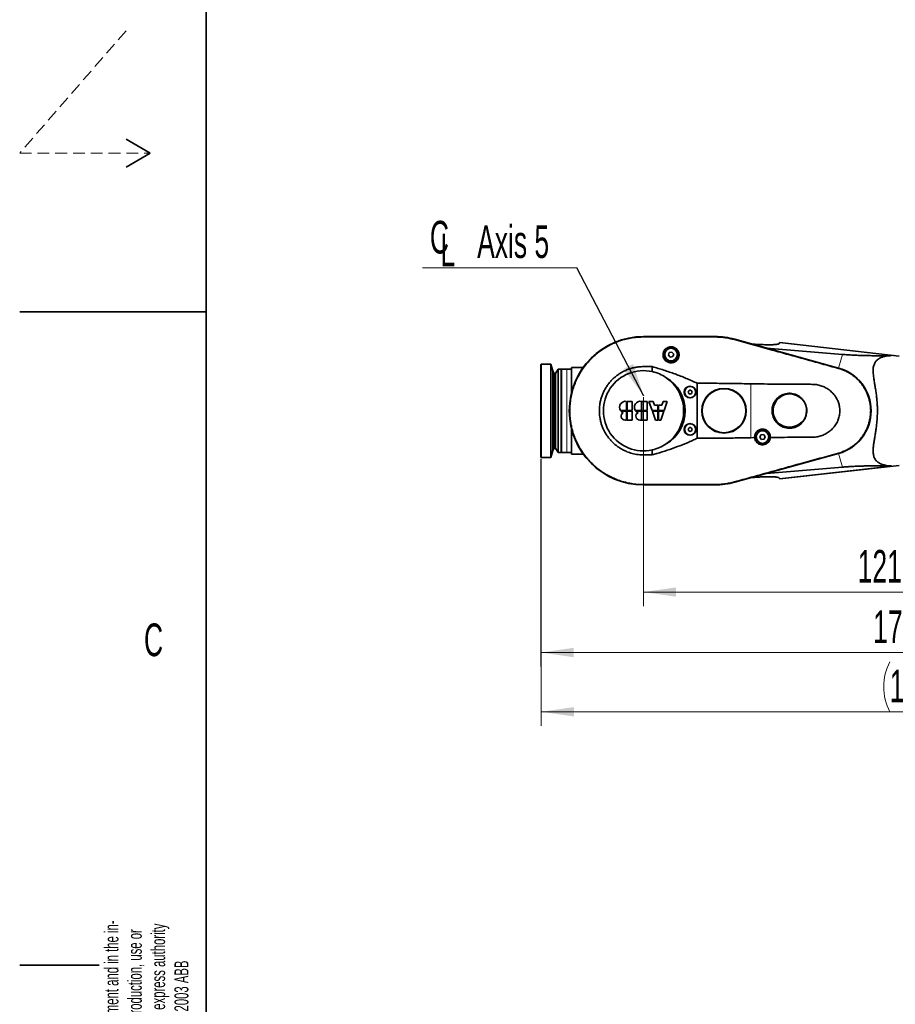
# Model space of a CAD drawing. Header units: millimetres. Extents: x 0 to 11920, y 0 to 8400.
# Tile 14 of 64: x 0 to 1877, y 4116 to 6226. Entities that reach past the tile are written whole.
import ezdxf

# ---------------------------------------------------------------- set-up
doc = ezdxf.new("R2010")
doc.units = ezdxf.units.MM
doc.header["$LTSCALE"] = 20
doc.header["$PDSIZE"] = -1
doc.linetypes.add('HIDDEN', pattern=[1.905, 1.27, -0.635])
doc.styles.add('SLDTEXTSTYLE0', font='TXT', dxfattribs={"width": 0.605})
doc.dimstyles.new('SLDDIMSTYLE0', dxfattribs={"dimtxt": 70, "dimasz": 70, "dimexe": 0, "dimexo": 0.0625, "dimgap": 17.5, "dimtad": 1, "dimdec": 1, "dimrnd": 1e-09, "dimzin": 12, "dimdsep": 46, "dimtxsty": 'SLDTEXTSTYLE0', "dimsah": 1, "dimcen": 0.09, "dimadec": 0, "dimazin": 3, "dimtfac": 1, "dimtofl": 0, "dimtmove": 0, "dimatfit": 3, "dimfxl": 1, "dimfrac": 2, "dimtolj": 1, "dimtzin": 12, "dimarcsym": 0})
doc.dimstyles.new('SLDDIMSTYLE1', dxfattribs={"dimtxt": 0.18, "dimasz": 70, "dimexe": 0, "dimexo": 0.0625, "dimgap": 0, "dimtad": 0, "dimtih": 1, "dimtoh": 1, "dimdec": 0, "dimrnd": 1e-09, "dimzin": 0, "dimdsep": 46, "dimtxsty": 'Standard', "dimsah": 1, "dimcen": 0.09, "dimadec": 0, "dimazin": 0, "dimtfac": 70, "dimtdec": 0, "dimtofl": 0, "dimtmove": 0, "dimatfit": 3, "dimfxl": 1, "dimfrac": 2, "dimtolj": 1, "dimtzin": 0, "dimarcsym": 0})

# ---------------------------------------------------------------- blocks, each defined once
blk = doc.blocks.new('SW_NOTE_0')
at = {"color": 0, "linetype": 'Continuous', "lineweight": 0, "char_height": 30, "attachment_point": 1, "rotation": 90, "style": 'SLDTEXTSTYLE0'}
for s, insert in [('We reserve all rights in this document and in the in-', (-38.7, 0)), ('disclosure to third parties without express authority', (61.3, 0)), ('formation contained therein. Reproduction, use or', (11.3, 0)), ('is strictly forbidden.  © Copyright 2003 ABB', (111.3, 0))]:
    blk.add_mtext(s, dxfattribs=dict(at, insert=insert))
blk = doc.blocks.new('_D_3')
at = {"color": 7, "linetype": 'Continuous', "lineweight": 0}
for p, q in [((2549.5, 5583.9), (2549.5, 4969.4)), ((1337, 5416.7), (1337, 4969.4)), ((2549.5, 4999.4), (1337, 4999.4))]:
    blk.add_line(p, q, dxfattribs=at)
at = {"color": 7, "linetype": 'Continuous', "lineweight": 18}
for points in [[(1337, 4999.4), (1407, 4989.4), (1407, 5009.4)], [(2549.5, 4999.4), (2479.5, 5009.4), (2479.5, 4989.4)]]:
    blk.add_solid(points, dxfattribs=at)
at = {"color": 7, "linetype": 'Continuous', "lineweight": 18, "insert": (1796.2, 5089.6), "char_height": 70, "attachment_point": 1, "style": 'SLDTEXTSTYLE0'}
blk.add_mtext('1212,5', dxfattribs=at)
blk = doc.blocks.new('SW_SYMBOL_MOD_CL')
at = {"color": 0, "linetype": 'Continuous', "lineweight": 0, "char_height": 15515, "attachment_point": 5, "style": 'SLDTEXTSTYLE0'}
for s, insert in [('C', (8000, 12000)), ('L', (12000, 6000))]:
    blk.add_mtext(s, dxfattribs=dict(at, insert=insert))
blk = doc.blocks.new('SW_NOTE_0_5')
at = {"color": 0, "linetype": 'Continuous', "lineweight": 0}
for p, q in [((-331.1, 0), (0, 0)), ((0, 0), (-331.1, 0)), ((-331.1, 0), (0, 0)), ((0, 0), (-331.1, 0)), ((-331.1, 0), (0, 0)), ((0, 0), (-331.1, 0))]:
    blk.add_line(p, q, dxfattribs=at)
at = {"color": 0, "linetype": 'Continuous', "lineweight": 0, "xscale": 0.004511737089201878, "yscale": 0.004511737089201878, "zscale": 0.004511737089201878}
blk.add_blockref('SW_SYMBOL_MOD_CL', (-330.9, 11.3), dxfattribs=at)
at = {"color": 0, "linetype": 'Continuous', "lineweight": 0, "insert": (-213.9, 91.4), "char_height": 70, "attachment_point": 1, "style": 'SLDTEXTSTYLE0'}
blk.add_mtext('Axis 5', dxfattribs=at)
blk = doc.blocks.new('_D_9')
at = {"color": 7, "linetype": 'Continuous', "lineweight": 0}
for p, q in [((1117, 5284.9), (1117, 4839.8)), ((2835.5, 5251.9), (2835.5, 4839.8)), ((2835.5, 4869.8), (1117, 4869.8))]:
    blk.add_line(p, q, dxfattribs=at)
at = {"color": 7, "linetype": 'Continuous', "lineweight": 18}
for points in [[(1117, 4869.8), (1187, 4859.8), (1187, 4879.8)], [(2835.5, 4869.8), (2765.5, 4879.8), (2765.5, 4859.8)]]:
    blk.add_solid(points, dxfattribs=at)
at = {"color": 7, "linetype": 'Continuous', "lineweight": 18, "insert": (1829.2, 4960), "char_height": 70, "attachment_point": 1, "style": 'SLDTEXTSTYLE0'}
blk.add_mtext('1718,5', dxfattribs=at)
blk = doc.blocks.new('_D_10')
at = {"color": 7, "linetype": 'Continuous', "lineweight": 0}
for p, q in [((2905.5, 5490.9), (2905.5, 4712.8)), ((1118, 5283.9), (1118, 4712.8)), ((2905.5, 4742.8), (1118, 4742.8))]:
    blk.add_line(p, q, dxfattribs=at)
at = {"color": 7, "linetype": 'Continuous', "lineweight": 18}
for centre, start, end in [((1972.2, 4796.5), 153.4349, 206.5651), ((2051.4, 4796.5), 333.4349, 26.5651)]:
    blk.add_arc(centre, 120.1, start, end, dxfattribs=at)
for points in [[(1118, 4742.8), (1188, 4732.8), (1188, 4752.8)], [(2905.5, 4742.8), (2835.5, 4752.8), (2835.5, 4732.8)]]:
    blk.add_solid(points, dxfattribs=at)
at = {"color": 7, "linetype": 'Continuous', "lineweight": 18, "insert": (1864.7, 4833), "char_height": 70, "attachment_point": 1, "style": 'SLDTEXTSTYLE0'}
blk.add_mtext('1787,5', dxfattribs=at)

msp = doc.modelspace()

# ---------------------------------------------------------------- linework, layer by layer
at = {"color": 7, "linetype": 'Continuous', "lineweight": 35}
for p, q in [((400, 200), (400, 8200)), ((228.04, 5970), (280, 5940)), ((280, 5940), (228.04, 5910)), ((0, 5600), (400, 5600)), ((1490.04, 5546.88), (1337.04, 5546.88)), ((1490.04, 5546.78), (1337.04, 5546.78)), ((1755.08, 5479.33), (1532.47, 5541.01)), ((1755.11, 5479.43), (1532.5, 5541.11)), ((1627.91, 5532.04), (1628.7, 5533.18)), ((1628.7, 5533.18), (1629.29, 5534.02)), ((1885.04, 5504.88), (1629.29, 5534.02)), ((1392.33, 5512.8), (1390.36, 5507.38)), ((1390.36, 5507.38), (1394.07, 5502.96)), ((1398.02, 5513.81), (1392.33, 5512.8)), ((1401.73, 5509.38), (1398.02, 5513.81)), ((1399.76, 5503.96), (1401.73, 5509.38)), ((1600.59, 5522.24), (1763.2, 5508.64)), ((1118.04, 5487.88), (1117.04, 5486.88)), ((1117.04, 5387.88), (1117.04, 5486.88)), ((1138.54, 5487.88), (1118.04, 5487.88)), ((1118.04, 5487.88), (1118.04, 5387.88)), ((1142.5, 5473.11), (1138.54, 5487.88)), ((1138.54, 5387.88), (1138.54, 5487.88)), ((1394.07, 5502.96), (1399.76, 5503.96)), ((1145.64, 5467.88), (1142.5, 5473.11)), ((1142.5, 5387.88), (1142.5, 5473.11)), ((1148.36, 5467.88), (1145.64, 5467.88)), ((1145.64, 5387.88), (1145.64, 5467.88)), ((1153.94, 5477.38), (1148.36, 5467.88)), ((1148.36, 5387.88), (1148.36, 5467.88)), ((1160.54, 5477.38), (1153.94, 5477.38)), ((1153.94, 5387.88), (1153.94, 5477.38)), ((1160.54, 5387.88), (1160.54, 5477.38)), ((1161.04, 5467.88), (1160.54, 5467.88)), ((1173.04, 5477.38), (1161.04, 5477.38)), ((1161.04, 5298.38), (1161.04, 5477.38)), ((1183.04, 5477.38), (1173.04, 5477.38)), ((1208.08, 5480.88), (1183.04, 5480.88)), ((1183.04, 5434.43), (1183.04, 5480.88)), ((1355.9, 5482.52), (1355.9, 5471.79)), ((1452.04, 5329.07), (1452.04, 5446.69)), ((1183.04, 5434.43), (1185.01, 5434.43)), ((1183.04, 5427.44), (1183.04, 5434.43)), ((1300.69, 5388.38), (1300.69, 5407.99)), ((1312.84, 5407.99), (1301.69, 5407.99)), ((1301.69, 5407.99), (1301.69, 5388.38)), ((1312.84, 5388.38), (1312.84, 5407.99)), ((1332.45, 5388.38), (1332.45, 5407.99)), ((1344.6, 5407.99), (1333.45, 5407.99)), ((1333.45, 5407.99), (1333.45, 5388.38)), ((1344.6, 5388.38), (1344.6, 5407.99)), ((1348.78, 5407.99), (1355.64, 5388.38)), ((1357.88, 5407.99), (1348.78, 5407.99)), ((1360.75, 5399.8), (1357.88, 5407.99)), ((1378.99, 5407.99), (1376.13, 5399.8)), ((1388.09, 5407.99), (1378.99, 5407.99)), ((1381.24, 5388.38), (1388.09, 5407.99)), ((1117.04, 5288.88), (1117.04, 5387.88)), ((1118.04, 5387.88), (1118.04, 5287.88)), ((1138.54, 5287.88), (1138.54, 5387.88)), ((1142.5, 5302.65), (1142.5, 5387.88)), ((1145.64, 5307.88), (1145.64, 5387.88)), ((1148.36, 5307.88), (1148.36, 5387.88)), ((1153.94, 5298.38), (1153.94, 5387.88)), ((1160.54, 5298.38), (1160.54, 5387.88)), ((1287.86, 5388.38), (1300.69, 5388.38)), ((1300.69, 5387.38), (1288.6, 5387.38)), ((1300.69, 5367.77), (1300.69, 5387.38)), ((1301.69, 5388.38), (1312.84, 5388.38)), ((1301.69, 5387.38), (1301.69, 5367.77)), ((1312.84, 5387.38), (1301.69, 5387.38)), ((1312.84, 5367.77), (1312.84, 5387.38)), ((1319.62, 5388.38), (1332.45, 5388.38)), ((1332.45, 5387.38), (1320.36, 5387.38)), ((1332.45, 5367.77), (1332.45, 5387.38)), ((1333.45, 5388.38), (1344.6, 5388.38)), ((1333.45, 5387.38), (1333.45, 5367.77)), ((1344.6, 5387.38), (1333.45, 5387.38)), ((1344.6, 5367.77), (1344.6, 5387.38)), ((1355.64, 5388.38), (1367.94, 5388.38)), ((1355.99, 5387.38), (1362.84, 5367.77)), ((1367.94, 5387.38), (1355.99, 5387.38)), ((1367.94, 5399.8), (1360.75, 5399.8)), ((1367.94, 5388.38), (1367.94, 5399.8)), ((1367.94, 5367.77), (1367.94, 5387.38)), ((1368.94, 5399.8), (1368.94, 5388.38)), ((1376.13, 5399.8), (1368.94, 5399.8)), ((1368.94, 5388.38), (1381.24, 5388.38)), ((1368.94, 5387.38), (1368.94, 5367.77)), ((1380.89, 5387.38), (1368.94, 5387.38)), ((1374.04, 5367.77), (1380.89, 5387.38)), ((1297.55, 5367.77), (1300.69, 5367.77)), ((1301.69, 5367.77), (1312.84, 5367.77)), ((1329.31, 5367.77), (1332.45, 5367.77)), ((1333.45, 5367.77), (1344.6, 5367.77)), ((1362.84, 5367.77), (1367.94, 5367.77)), ((1368.94, 5367.77), (1374.04, 5367.77)), ((1183.04, 5341.33), (1183.04, 5348.32)), ((1185.01, 5341.33), (1183.04, 5341.33)), ((1183.04, 5294.88), (1183.04, 5341.33)), ((1567.04, 5330.14), (1575.24, 5330.26)), ((1588.33, 5336), (1586.36, 5330.58)), ((1586.36, 5330.58), (1590.07, 5326.16)), ((1594.02, 5337.01), (1588.33, 5336)), ((1590.07, 5326.16), (1595.76, 5327.16)), ((1597.73, 5332.58), (1594.02, 5337.01)), ((1595.76, 5327.16), (1597.73, 5332.58)), ((1138.54, 5287.88), (1142.5, 5302.65)), ((1142.5, 5302.65), (1145.64, 5307.88)), ((1145.64, 5307.88), (1148.36, 5307.88)), ((1148.36, 5307.88), (1153.94, 5298.38)), ((1153.94, 5298.38), (1155.56, 5298.38)), ((1158.52, 5298.38), (1160.54, 5298.38)), ((1160.54, 5307.88), (1161.04, 5307.88)), ((1161.04, 5298.38), (1173.04, 5298.38)), ((1173.04, 5298.38), (1183.04, 5298.38)), ((1355.9, 5303.98), (1355.9, 5293.25)), ((1532.47, 5234.75), (1755.08, 5296.43)), ((1532.5, 5234.65), (1755.11, 5296.33)), ((1117.04, 5288.88), (1118.04, 5287.88)), ((1118.04, 5287.88), (1138.54, 5287.88)), ((1183.04, 5294.88), (1208.08, 5294.88)), ((1763.2, 5267.12), (1600.59, 5253.52)), ((1629.29, 5241.74), (1885.04, 5270.88)), ((1628.7, 5242.59), (1627.91, 5243.72)), ((1629.29, 5241.74), (1628.7, 5242.59)), ((1337.04, 5228.99), (1490.04, 5228.99)), ((1337.04, 5228.88), (1490.04, 5228.88)), ((170, 4200), (0, 4200))]:
    msp.add_line(p, q, dxfattribs=at)
at = {"color": 7, "linetype": 'HIDDEN', "lineweight": 18}
for p, q in [((228.04, 6202.14), (0, 5940)), ((0, 5940), (280, 5940))]:
    msp.add_line(p, q, dxfattribs=at)
at = {"color": 8, "linetype": 'Continuous', "lineweight": 18}
for p, q in [((1337.04, 5546.06), (1337.04, 5546.78)), ((1490.04, 5546.06), (1490.04, 5546.78)), ((1532.28, 5540.32), (1532.47, 5541.01)), ((1628.7, 5533.18), (1868.41, 5506.04)), ((1763.2, 5508.64), (1755.11, 5479.43)), ((1173.04, 5477.38), (1173.04, 5298.38)), ((1754.9, 5478.67), (1755.08, 5479.33)), ((1567.04, 5445.63), (1567.04, 5330.14)), ((1754.9, 5297.1), (1755.08, 5296.43)), ((1763.2, 5267.12), (1755.11, 5296.33)), ((1628.7, 5242.59), (1868.41, 5269.73)), ((1532.28, 5235.45), (1532.47, 5234.75)), ((1337.04, 5229.71), (1337.04, 5228.99)), ((1490.04, 5229.71), (1490.04, 5228.99))]:
    msp.add_line(p, q, dxfattribs=at)
at = {"color": 7, "linetype": 'Continuous', "lineweight": 35}
for centre, radius in [((1396.04, 5508.38), 16.25), ((1396.04, 5508.38), 13.5), ((1437.04, 5427.88), 12), ((1437.04, 5427.88), 4.15), ((1509.54, 5387.88), 47.85), ((1509.54, 5387.88), 46.98), ((1437.04, 5347.88), 12), ((1437.04, 5347.88), 4.15), ((1592.04, 5331.58), 16.25), ((1592.04, 5331.58), 13.5)]:
    msp.add_circle(centre, radius, dxfattribs=at)
for centre, radius, start, end in [((1337.04, 5387.88), 159, 90, 270), ((1337.04, 5387.88), 158.9, 90, 270), ((1490.04, 5387.88), 159, 74.51415, 90), ((1490.04, 5387.88), 158.9, 74.51415, 90), ((1337.04, 5387.88), 86, 77.33162, 282.66838), ((1337.04, 5387.88), 86, 55.56039, 77.33162), ((1729.74, 5387.88), 94.9, 285.48585, 74.51415), ((1729.74, 5387.88), 95, 285.48585, 74.51415), ((1337.04, 5387.88), 86, 304.43961, 55.56039), ((1650.64, 5387.88), 36, 326.51571, 230.89987), ((1298.46, 5395.45), 12.74, 79.92134, 213.69124), ((1330.22, 5395.45), 12.74, 79.92134, 213.69124), ((1298.46, 5395.45), 12.74, 219.29318, 247.34024), ((1297.55, 5376.23), 8.46, 118.19224, 270), ((1330.22, 5395.45), 12.74, 219.29318, 247.34024), ((1329.31, 5376.23), 8.46, 118.19224, 270), ((1650.04, 5391.83), 38.8, 235.27491, 261.52715), ((1650.64, 5387.88), 35.63, 239.12219, 318.29339), ((1650.04, 5391.83), 38.8, 295.88844, 322.14067), ((1650.64, 5387.88), 35, 259.5952, 297.82039), ((1337.04, 5387.88), 86, 282.66838, 304.43961), ((1490.04, 5387.88), 158.9, 270, 285.48585), ((1490.04, 5387.88), 159, 270, 285.48585)]:
    msp.add_arc(centre, radius, start, end, dxfattribs=at)
msp.add_ellipse((1343.5, 5387.88), major_axis=(82.71, 0), ratio=0.9969479, start_param=5.2475555, end_param=7.3188151, dxfattribs=at)
for centre in [(1436.59, 5427.88), (1436.59, 5347.88)]:
    msp.add_ellipse(centre, major_axis=(12.56, 0), ratio=0.9993434, dxfattribs=at)
for points, knots in [([(1337.04, 5229.71), (1332.73, 5229.81), (1324.06, 5230.01), (1311.03, 5231.69), (1298.04, 5234.39), (1285.32, 5238.21), (1273.03, 5243.04), (1261.22, 5248.86), (1249.81, 5255.71), (1239.03, 5263.5), (1228.94, 5272.16), (1219.63, 5281.62), (1211.05, 5291.94), (1203.39, 5302.94), (1196.72, 5314.49), (1191.06, 5326.49), (1186.39, 5339.05), (1183.08, 5350.97), (1180.86, 5362.14), (1179.51, 5372.41), (1178.82, 5383.1), (1178.86, 5394.04), (1179.73, 5405.85), (1181.62, 5418.23), (1184.7, 5431.14), (1188.9, 5443.87), (1194.17, 5456.19), (1200.43, 5467.96), (1207.61, 5479.13), (1215.78, 5489.74), (1224.13, 5498.87), (1232.43, 5506.67), (1240.42, 5513.26), (1249.12, 5519.52), (1258.42, 5525.28), (1268.88, 5530.79), (1280.38, 5535.75), (1292.96, 5539.98), (1305.99, 5543.18), (1317.8, 5545.01), (1328.19, 5545.92), (1334.09, 5546.01), (1337.04, 5546.06)], [0, 0, 0, 0, 0.02607147, 0.05233673, 0.07915505, 0.10616624, 0.13241555, 0.15884527, 0.18555435, 0.21264619, 0.23911362, 0.26576615, 0.29270536, 0.32003743, 0.34659508, 0.37315273, 0.40008965, 0.42741924, 0.44772689, 0.46883582, 0.48994476, 0.51238343, 0.53482209, 0.56138008, 0.58793807, 0.61487536, 0.64220538, 0.66876296, 0.69532053, 0.72225744, 0.74958707, 0.76989374, 0.79100164, 0.81210953, 0.83454712, 0.8569847, 0.88344986, 0.91010006, 0.93703686, 0.96436679, 0.98218423, 1, 1, 1, 1]), ([(1337.04, 5546.06), (1343.42, 5546.06), (1356.17, 5546.06), (1381.67, 5546.06), (1413.54, 5546.06), (1445.42, 5546.06), (1470.92, 5546.06), (1483.67, 5546.06), (1490.04, 5546.06)], [0, 0, 0, 0, 0.1250012, 0.25, 0.5, 0.75, 0.875, 1, 1, 1, 1]), ([(1490.04, 5546.06), (1493.57, 5545.99), (1500.63, 5545.86), (1511.22, 5544.74), (1521.82, 5543), (1528.79, 5541.21), (1532.28, 5540.32)], [0, 0, 0, 0, 0.2471447, 0.4954197, 0.7471235, 1, 1, 1, 1]), ([(1532.28, 5540.32), (1538.97, 5538.46), (1552.34, 5534.76), (1579.1, 5527.36), (1611.03, 5518.51), (1648.13, 5508.24), (1683.72, 5498.39), (1713.38, 5490.19), (1737.1, 5483.6), (1748.96, 5480.31), (1754.9, 5478.67)], [0, 0, 0, 0, 0.0901347, 0.1802745, 0.3605519, 0.5204092, 0.6802674, 0.8401167, 0.9200599, 1, 1, 1, 1]), ([(1627.91, 5532.04), (1627.62, 5531.78), (1627.06, 5531.25), (1625.06, 5530.62), (1622.3, 5530.11), (1618.72, 5529.72), (1614.46, 5529.46), (1609.38, 5529.32), (1603.5, 5529.3), (1596.83, 5529.42), (1589.99, 5529.65), (1583.14, 5529.99), (1576.38, 5530.39), (1571.67, 5530.73), (1569.32, 5530.91)], [0, 0, 0, 0, 0.0820888, 0.1644661, 0.2465918, 0.3283556, 0.4103563, 0.4921784, 0.5834005, 0.6748505, 0.7660982, 0.8440286, 0.9220862, 1, 1, 1, 1]), ([(1398.65, 5490.86), (1399.12, 5490.94), (1400.43, 5491.18), (1402.52, 5491.86), (1404.83, 5492.99), (1406.94, 5494.46), (1408.85, 5496.26), (1410.47, 5498.35), (1411.81, 5500.76), (1412.75, 5503.4), (1413.27, 5506.33), (1413.27, 5509.37), (1412.69, 5512.55), (1411.48, 5515.66), (1409.72, 5518.39), (1407.61, 5520.63), (1405.41, 5522.3), (1403.05, 5523.56), (1400.63, 5524.43), (1398.05, 5524.93), (1395.48, 5525.03), (1393.03, 5524.76), (1390.75, 5524.2), (1388.61, 5523.35), (1386.55, 5522.2), (1384.65, 5520.75), (1382.83, 5518.92), (1381.27, 5516.76), (1379.98, 5514.2), (1379.13, 5511.39), (1378.74, 5508.22), (1378.99, 5504.83), (1379.84, 5501.71), (1380.8, 5499.9), (1381.18, 5499.19)], [0, 0, 0, 0, 0.0147517, 0.0416903, 0.0686367, 0.0966886, 0.1247519, 0.155307, 0.1858758, 0.2201082, 0.2543538, 0.2928175, 0.3312861, 0.3728145, 0.4143187, 0.4473226, 0.4802967, 0.5076311, 0.534944, 0.5624262, 0.5898982, 0.6144221, 0.6389555, 0.663713, 0.688485, 0.7165904, 0.744712, 0.7781441, 0.8115899, 0.8485487, 0.8855084, 0.9287607, 0.9719855, 1, 1, 1, 1]), ([(1763.2, 5508.64), (1765.22, 5508.48), (1769.26, 5508.15), (1775.17, 5507.74), (1780.97, 5507.38), (1788.64, 5506.97), (1797.92, 5506.56), (1808.56, 5506.23), (1820.55, 5505.98), (1833.76, 5505.84), (1846.82, 5505.84), (1858.34, 5505.91), (1865.05, 5506), (1868.41, 5506.04)], [0, 0, 0, 0, 0.04644718, 0.09290303, 0.14014284, 0.18738921, 0.28439406, 0.38158405, 0.47872664, 0.62804189, 0.77739611, 0.88867362, 1, 1, 1, 1]), ([(1381.18, 5499.19), (1381.68, 5498.41), (1382.68, 5496.87), (1384.71, 5494.81), (1387.11, 5493.06), (1389.78, 5491.75), (1392.58, 5490.94), (1395.55, 5490.55), (1397.57, 5490.75), (1398.65, 5490.86)], [0, 0, 0, 0, 0.1432995, 0.2865217, 0.4335868, 0.5805639, 0.7140958, 0.8475982, 1, 1, 1, 1]), ([(1868.41, 5506.04), (1866.48, 5505.97), (1862.6, 5505.84), (1856.99, 5505.11), (1851.58, 5503.91), (1846.96, 5502.34), (1843.09, 5500.5), (1839.91, 5498.51), (1837.04, 5496.14), (1834.57, 5493.39), (1832.53, 5490.22), (1830.97, 5486.65), (1829.88, 5482.65), (1829.26, 5478.13), (1829.1, 5473.07), (1829.38, 5467.51), (1830.01, 5461.59), (1831.01, 5454.64), (1832.35, 5446.54), (1833.92, 5437.19), (1835.44, 5427.39), (1836.73, 5417.3), (1837.69, 5407.05), (1838.28, 5396.64), (1838.43, 5386.01), (1838.12, 5375.64), (1837.44, 5365.69), (1836.46, 5356.18), (1835.2, 5346.77), (1833.75, 5337.51), (1832.22, 5328.49), (1830.78, 5319.72), (1829.63, 5311.27), (1829.12, 5304.41), (1829.19, 5299.03), (1829.58, 5294.93), (1830.37, 5291.08), (1831.58, 5287.58), (1833.2, 5284.41), (1835.21, 5281.6), (1837.62, 5279.1), (1840.77, 5276.62), (1844.83, 5274.31), (1849.86, 5272.36), (1855.31, 5270.97), (1861.48, 5269.99), (1865.96, 5269.82), (1868.41, 5269.73)], [0, 0, 0, 0, 0.0232815, 0.0467615, 0.0702377, 0.0939605, 0.1110803, 0.1284156, 0.1457475, 0.1633402, 0.1804692, 0.1979854, 0.2155018, 0.2334235, 0.2527161, 0.2723691, 0.292027, 0.3119968, 0.3390756, 0.3663496, 0.3941988, 0.4222502, 0.4494123, 0.4767841, 0.5048408, 0.5331421, 0.5585397, 0.5841087, 0.6101895, 0.6364373, 0.6630209, 0.6897843, 0.7171866, 0.7448859, 0.7607664, 0.7769097, 0.7930511, 0.8094894, 0.825374, 0.8415431, 0.8577147, 0.8741536, 0.897807, 0.9218849, 0.9459699, 0.9704018, 1, 1, 1, 1]), ([(1355.9, 5293.25), (1352.74, 5293.24), (1347.17, 5293.23), (1339.3, 5293.18), (1332.28, 5293.34), (1325.54, 5293.87), (1319.04, 5294.89), (1312.91, 5296.3), (1306.99, 5298.07), (1300.74, 5300.38), (1294.11, 5303.41), (1287.19, 5307.31), (1280.55, 5311.81), (1274.34, 5316.85), (1268.58, 5322.38), (1263.34, 5328.34), (1258.56, 5334.8), (1254.36, 5341.61), (1250.76, 5348.73), (1247.79, 5356.08), (1245.41, 5363.74), (1243.84, 5370.96), (1242.88, 5377.71), (1242.42, 5383.88), (1242.36, 5390.29), (1242.75, 5396.82), (1243.66, 5403.82), (1245.19, 5411.14), (1247.46, 5418.75), (1250.4, 5426.24), (1253.96, 5433.44), (1258.09, 5440.26), (1262.75, 5446.68), (1267.98, 5452.76), (1273.71, 5458.36), (1279.86, 5463.43), (1286.38, 5467.95), (1293.33, 5471.95), (1300.57, 5475.34), (1308.04, 5478.09), (1315.7, 5480.2), (1323.61, 5481.69), (1333.01, 5482.6), (1343.8, 5482.54), (1351.87, 5482.52), (1355.9, 5482.52)], [0, 0, 0, 0, 0.0283364, 0.0498553, 0.0705439, 0.0912231, 0.1103294, 0.1294375, 0.1475224, 0.1656071, 0.189086, 0.2127296, 0.2366273, 0.2608709, 0.2842654, 0.30808, 0.331895, 0.3561405, 0.379607, 0.4032377, 0.4271216, 0.4513542, 0.4693609, 0.4880777, 0.5067944, 0.5266899, 0.5465854, 0.5699972, 0.5935722, 0.6176603, 0.641925, 0.6654007, 0.68904, 0.7129313, 0.7371721, 0.7606344, 0.7842586, 0.8081345, 0.8323582, 0.8557778, 0.8793599, 0.9034577, 0.9277375, 0.9638538, 1, 1, 1, 1]), ([(1355.9, 5482.52), (1364.07, 5480.06), (1380.4, 5475.13), (1404.66, 5466.82), (1424.64, 5459.11), (1440.42, 5452.31), (1448.17, 5448.57), (1452.04, 5446.69)], [0, 0, 0, 0, 0.24911013, 0.49844278, 0.74885714, 0.87443316, 1, 1, 1, 1]), ([(1754.9, 5478.67), (1757.38, 5477.91), (1762.37, 5476.4), (1769.64, 5473.33), (1776.72, 5469.66), (1783.45, 5465.4), (1789.77, 5460.61), (1795.64, 5455.34), (1801.1, 5449.52), (1806.03, 5443.3), (1810.41, 5436.7), (1814.22, 5429.77), (1817.47, 5422.46), (1820.08, 5414.91), (1822.03, 5407.21), (1823.33, 5399.41), (1823.97, 5391.43), (1823.93, 5383.48), (1823.22, 5375.56), (1821.86, 5367.77), (1819.83, 5360.04), (1817.16, 5352.54), (1813.87, 5345.3), (1810.01, 5338.41), (1805.53, 5331.78), (1800.54, 5325.59), (1795.06, 5319.87), (1789.13, 5314.63), (1782.72, 5309.86), (1775.74, 5305.54), (1768.28, 5301.8), (1761.26, 5298.98), (1756.72, 5297.64), (1754.9, 5297.1)], [0, 0, 0, 0, 0.0317881, 0.0637981, 0.0964994, 0.1294398, 0.1612206, 0.1935668, 0.2259129, 0.2588443, 0.2907098, 0.3227968, 0.3555819, 0.3886083, 0.420466, 0.4528937, 0.4853214, 0.5183392, 0.550195, 0.5826208, 0.6150466, 0.6480622, 0.6799178, 0.7123432, 0.7447686, 0.7777838, 0.8096434, 0.8417241, 0.8745022, 0.9075213, 0.9420941, 0.9766666, 1, 1, 1, 1]), ([(1452.04, 5446.69), (1464.46, 5446.72), (1489.83, 5446.78), (1528.17, 5446.36), (1554.08, 5445.87), (1567.04, 5445.63)], [0, 0, 0, 0, 0.3238078, 0.6618876, 1, 1, 1, 1]), ([(1608.85, 5330.64), (1611, 5330.67), (1629.23, 5330.85), (1654.01, 5331.03), (1679.89, 5331.22), (1692.97, 5331.27), (1701.13, 5331.25), (1707.65, 5331.77), (1712.47, 5332.83), (1717.3, 5334.08), (1721.96, 5335.81), (1726.43, 5337.89), (1730.71, 5340.31), (1734.82, 5343.1), (1738.72, 5346.26), (1742.35, 5349.76), (1745.71, 5353.61), (1748.76, 5357.8), (1751.37, 5362.18), (1753.54, 5366.65), (1755.27, 5371.21), (1756.61, 5375.98), (1757.48, 5380.74), (1757.9, 5385.43), (1757.92, 5390.01), (1757.52, 5394.64), (1756.75, 5399.11), (1755.61, 5403.44), (1754.16, 5407.57), (1752.37, 5411.61), (1750.25, 5415.55), (1747.78, 5419.36), (1744.98, 5423.03), (1741.87, 5426.49), (1738.43, 5429.75), (1734.7, 5432.75), (1730.66, 5435.48), (1726.37, 5437.9), (1721.89, 5440), (1717.23, 5441.62), (1712.48, 5442.93), (1707.59, 5444.03), (1701, 5444.5), (1692.84, 5444.56), (1679.87, 5444.51), (1657.16, 5444.73), (1628.08, 5444.92), (1595.87, 5445.25), (1576.65, 5445.5), (1567.04, 5445.63)], [0, 0, 0, 0, 0.0159831, 0.1355135, 0.1842083, 0.2085588, 0.2329122, 0.2449806, 0.2571763, 0.2696227, 0.2821531, 0.2942178, 0.3063565, 0.3187362, 0.3312042, 0.3437195, 0.3563293, 0.3692409, 0.3822586, 0.3941804, 0.406192, 0.4184993, 0.4309144, 0.4420943, 0.4534946, 0.4648953, 0.4765219, 0.4872336, 0.4981201, 0.5090072, 0.520069, 0.5313869, 0.542776, 0.5543866, 0.5660724, 0.578036, 0.590081, 0.6023675, 0.6147334, 0.6268755, 0.6390831, 0.6515164, 0.6640875, 0.688215, 0.7123497, 0.7606225, 0.857208, 0.9285965, 1, 1, 1, 1]), ([(1612.51, 5387.88), (1612.62, 5390.04), (1612.84, 5394.36), (1614.54, 5400.61), (1617.2, 5406.44), (1620.78, 5411.7), (1625.2, 5416.27), (1630.3, 5420.03), (1635.96, 5422.84), (1641.99, 5424.68), (1648.23, 5425.46), (1654.5, 5425.19), (1660.63, 5423.86), (1666.46, 5421.53), (1671.8, 5418.24), (1676.54, 5414.12), (1680.52, 5409.23), (1683.65, 5403.74), (1685.81, 5397.79), (1686.96, 5391.56), (1687.03, 5385.2), (1686.06, 5378.92), (1684.03, 5372.89), (1681.04, 5367.29), (1677.13, 5362.28), (1672.46, 5358), (1667.13, 5354.59), (1661.32, 5352.11), (1655.18, 5350.67), (1648.9, 5350.27), (1642.66, 5350.95), (1636.62, 5352.65), (1630.96, 5355.36), (1625.81, 5358.96), (1621.35, 5363.4), (1617.67, 5368.51), (1614.9, 5374.19), (1613.35, 5379.46), (1612.62, 5384.06), (1612.55, 5386.61), (1612.51, 5387.88)], [0, 0, 0, 0, 0.0276254, 0.0552506, 0.082289, 0.1093268, 0.1362766, 0.1632257, 0.1900389, 0.2168516, 0.2435453, 0.270239, 0.2968867, 0.3235349, 0.350228, 0.3769216, 0.4037222, 0.4305232, 0.4574393, 0.4843557, 0.5113498, 0.5383438, 0.5653581, 0.592372, 0.619345, 0.6463175, 0.6731949, 0.7000717, 0.726829, 0.7535861, 0.7802525, 0.8069191, 0.8335731, 0.8602277, 0.8869591, 0.9136911, 0.9405548, 0.967419, 0.9837095, 1, 1, 1, 1]), ([(1608.85, 5330.64), (1608.82, 5332.14), (1608.77, 5334.58), (1607.75, 5337.83), (1606.5, 5340.37), (1604.81, 5342.68), (1602.77, 5344.66), (1600.41, 5346.29), (1597.84, 5347.48), (1595.07, 5348.23), (1592.25, 5348.51), (1589.39, 5348.3), (1586.64, 5347.62), (1584.01, 5346.48), (1581.63, 5344.93), (1579.53, 5342.99), (1577.8, 5340.74), (1576.46, 5338.21), (1575.6, 5335.58), (1575.16, 5332.89), (1575.21, 5331.15), (1575.24, 5330.26)], [0, 0, 0, 0, 0.0810152, 0.1317848, 0.1840266, 0.234797, 0.2870397, 0.3378097, 0.3900523, 0.4408171, 0.4930544, 0.5438108, 0.5960394, 0.646791, 0.6990141, 0.7497687, 0.8019947, 0.8527586, 0.9049942, 0.9519204, 1, 1, 1, 1]), ([(1452.04, 5329.07), (1448.6, 5327.4), (1441.72, 5324.06), (1427.68, 5317.92), (1409.82, 5310.85), (1388.02, 5303.2), (1370, 5297.42), (1359.26, 5294.24), (1355.9, 5293.25)], [0, 0, 0, 0, 0.111658, 0.2233221, 0.4472817, 0.6724771, 0.8978907, 1, 1, 1, 1]), ([(1567.04, 5330.14), (1555.94, 5329.94), (1533.72, 5329.56), (1495.39, 5328.93), (1468.16, 5329.02), (1452.04, 5329.07)], [0, 0, 0, 0, 0.2897767, 0.5795558, 1, 1, 1, 1]), ([(1575.24, 5330.26), (1575.45, 5328.99), (1575.83, 5326.71), (1577.23, 5323.68), (1578.95, 5321.15), (1581.14, 5318.96), (1583.66, 5317.22), (1586.45, 5315.97), (1589.3, 5315.25), (1592.16, 5315.05), (1594.86, 5315.3), (1597.4, 5315.95), (1599.73, 5316.92), (1601.86, 5318.23), (1603.81, 5319.84), (1605.5, 5321.74), (1606.96, 5323.99), (1608.06, 5326.51), (1608.65, 5328.79), (1608.8, 5330.18), (1608.85, 5330.64)], [0, 0, 0, 0, 0.0792685, 0.1417856, 0.2042932, 0.2665062, 0.3286887, 0.3872555, 0.4457857, 0.4985038, 0.5512101, 0.5997914, 0.6483842, 0.6971255, 0.7458877, 0.798817, 0.8517682, 0.9111732, 0.9705906, 1, 1, 1, 1]), ([(1158.52, 5298.38), (1158.52, 5298.38), (1158.53, 5298.38), (1158.33, 5298.39), (1158, 5298.39), (1157.55, 5298.39), (1157.04, 5298.39), (1156.54, 5298.39), (1156.08, 5298.39), (1155.75, 5298.39), (1155.56, 5298.38), (1155.56, 5298.38), (1155.56, 5298.38)], [0, 0, 0, 0, 0.0712252, 0.1778687, 0.2847333, 0.3920584, 0.4998704, 0.6079906, 0.7161202, 0.8239547, 0.9313028, 1, 1, 1, 1]), ([(1754.9, 5297.1), (1748.21, 5295.24), (1734.83, 5291.53), (1708.08, 5284.11), (1664.29, 5272), (1615.32, 5258.43), (1567.87, 5245.31), (1544.14, 5238.73), (1532.28, 5235.45)], [0, 0, 0, 0, 0.0901331, 0.1802692, 0.3605259, 0.6802601, 0.8401351, 1, 1, 1, 1]), ([(1868.41, 5269.73), (1864.11, 5269.78), (1855.5, 5269.88), (1842.13, 5269.94), (1830.02, 5269.88), (1819.32, 5269.75), (1810.16, 5269.58), (1800.62, 5269.3), (1790.65, 5268.9), (1781.03, 5268.4), (1771.88, 5267.81), (1766.1, 5267.35), (1763.2, 5267.12)], [0, 0, 0, 0, 0.1425752, 0.2851659, 0.4276885, 0.5154894, 0.6035749, 0.6915639, 0.7792663, 0.8667449, 0.9330846, 1, 1, 1, 1]), ([(1532.28, 5235.45), (1528.87, 5234.57), (1522.03, 5232.81), (1511.51, 5231.07), (1500.84, 5229.92), (1493.65, 5229.78), (1490.04, 5229.71)], [0, 0, 0, 0, 0.2471366, 0.4954191, 0.7471234, 1, 1, 1, 1]), ([(1569.32, 5244.86), (1572.51, 5245.09), (1578.89, 5245.55), (1587.87, 5246.02), (1596.32, 5246.34), (1604.08, 5246.47), (1611.05, 5246.42), (1616.66, 5246.2), (1620.96, 5245.83), (1624.12, 5245.35), (1626.17, 5244.82), (1627.39, 5244.26), (1627.73, 5243.9), (1627.91, 5243.72)], [0, 0, 0, 0, 0.1058568, 0.2120698, 0.3179662, 0.4241749, 0.5307091, 0.6368196, 0.7205902, 0.8045997, 0.8883257, 0.9441638, 1, 1, 1, 1]), ([(1490.04, 5229.71), (1483.67, 5229.71), (1470.92, 5229.71), (1445.42, 5229.71), (1413.54, 5229.71), (1381.67, 5229.71), (1359.36, 5229.7), (1346.61, 5229.71), (1340.23, 5229.71), (1337.04, 5229.71)], [0, 0, 0, 0, 0.1250004, 0.2499997, 0.4999994, 0.7499991, 0.874999, 0.9375001, 1, 1, 1, 1])]:
    msp.add_open_spline(points, degree=3, knots=knots, dxfattribs=at)
at = {"color": 7, "linetype": 'Continuous', "lineweight": 0}
msp.add_point((1337.04, 5420.71), dxfattribs=at)

# ---------------------------------------------------------------- block references
for name, p in [('SW_NOTE_0_5', (1194.44, 5693.89)), ('SW_NOTE_0', (220.38, 3744.04))]:
    msp.add_blockref(name, p, dxfattribs=at)

# ---------------------------------------------------------------- texts
at = {"color": 7, "linetype": 'Continuous', "lineweight": 0, "insert": (266.44, 4932.08), "char_height": 70, "attachment_point": 1, "style": 'SLDTEXTSTYLE0'}
msp.add_mtext('C', dxfattribs=at)

# ---------------------------------------------------------------- dimensions: what is measured, and where the dimension line sits
at = {"color": 7, "linetype": 'Continuous', "lineweight": 18}
for base, p1, p2, picture, middle in [((1337.04, 4999.36), (2549.54, 5587.88), (1337.04, 5420.71), '_D_3', (1943.29, 4999.36)), ((1117.04, 4869.81), (2835.54, 5255.91), (1117.04, 5288.88), '_D_9', (1976.29, 4869.81))]:
    dim = msp.add_linear_dim(base=base, p1=p1, p2=p2, dimstyle='SLDDIMSTYLE0', dxfattribs=at)
    dim.commit()
    dim.dimension.update_dxf_attribs({"geometry": picture, "text_midpoint": middle, "dimtype": 160})
dim = msp.add_linear_dim(base=(1118.04, 4742.82), p1=(2905.54, 5494.91), p2=(1118.04, 5287.88), text='(<>)', dimstyle='SLDDIMSTYLE0', dxfattribs=at)
dim.commit()
dim.dimension.update_dxf_attribs({"geometry": '_D_10', "text_midpoint": (2011.79, 4742.82), "dimtype": 160})

# ---------------------------------------------------------------- leaders
at = {"color": 7, "linetype": 'Continuous', "lineweight": 0}
msp.add_leader([(1337.04, 5420.71), (1194.44, 5693.89)], dimstyle='SLDDIMSTYLE1', dxfattribs=at)

doc.saveas('drawing.dxf')
